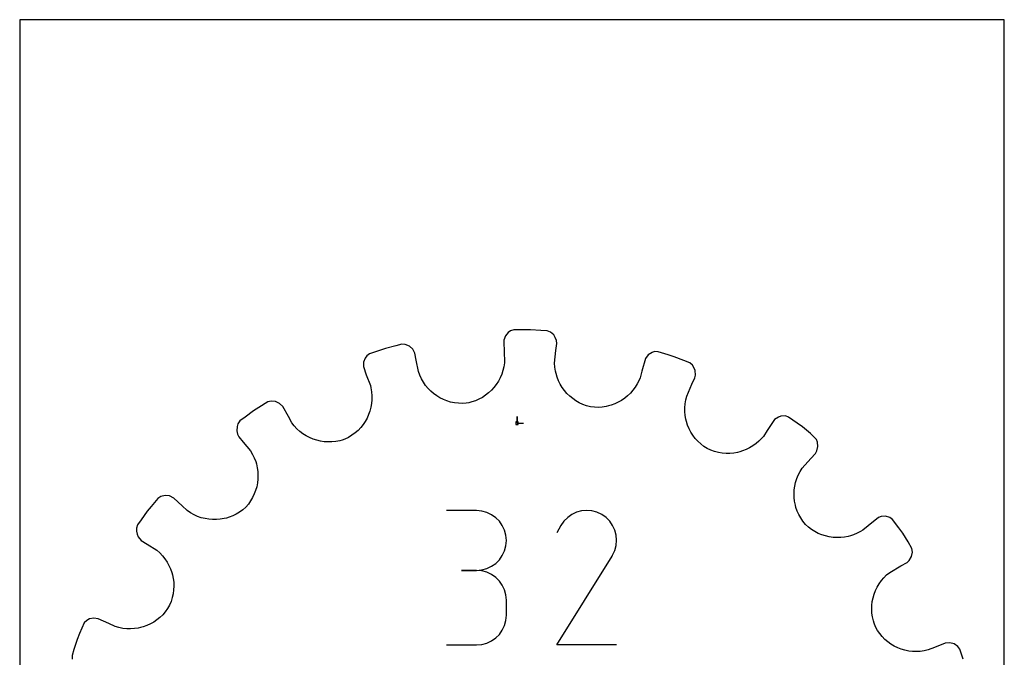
# Model space of a CAD drawing. Extents: x 0 to 216, y 0 to 279.
# Tile 2 of 2: x 0 to 216, y 140 to 279. Entities that reach past the tile are written whole.
import ezdxf

# ---------------------------------------------------------------- set-up
doc = ezdxf.new("R2010")
doc.units = 0

msp = doc.modelspace()

# ---------------------------------------------------------------- linework, layer by layer
at = {"layer": 'annotation', "color": 1}
for p, q in [((109.051908, 190.959435), (109.051908, 192.388185)), ((109.051908, 190.959435), (109.051908, 192.388185)), ((109.051908, 192.388185), (109.051908, 190.959435)), ((109.051908, 190.959435), (110.480658, 190.959435)), ((100.167974, 171.760015), (93.619443, 171.760015)), ((101.345743, 171.654301), (100.167974, 171.760015)), ((102.453983, 171.349649), (101.345743, 171.654301)), ((103.474261, 170.864795), (102.453983, 171.349649)), ((104.388144, 170.218478), (103.474261, 170.864795)), ((121.087202, 170.932057), (120.156999, 170.290613)), ((122.103936, 171.400667), (121.087202, 170.932057)), ((123.182299, 171.689974), (122.103936, 171.400667)), ((124.297391, 171.793509), (123.182299, 171.689974)), ((125.424309, 171.704804), (124.297391, 171.793509)), ((126.538153, 171.417389), (125.424309, 171.704804)), ((127.61402, 170.924796), (126.538153, 171.417389)), ((128.576268, 170.241508), (127.61402, 170.924796)), ((127.61402, 170.924796), (127.61402, 170.924796)), ((105.177201, 169.429435), (104.388144, 170.218478)), ((105.822998, 168.516401), (105.177201, 169.429435)), ((106.307103, 167.498114), (105.822998, 168.516401)), ((118.655792, 168.5151), (117.795847, 166.865484)), ((119.338229, 169.482804), (118.655792, 168.5151)), ((120.156999, 170.290613), (119.338229, 169.482804)), ((129.380812, 169.421565), (128.576268, 170.241508)), ((130.020498, 168.490099), (129.380812, 169.421565)), ((130.488172, 167.472239), (130.020498, 168.490099)), ((106.611083, 166.393312), (106.307103, 167.498114)), ((106.716505, 165.220731), (106.611083, 166.393312)), ((130.77668, 166.393114), (130.488172, 167.472239)), ((130.878868, 165.277855), (130.77668, 166.393114)), ((106.611083, 164.042645), (106.716505, 165.220731)), ((106.716505, 165.220731), (106.716505, 165.220731)), ((130.495671, 163.039452), (130.787583, 164.151591)), ((130.787583, 164.151591), (130.878868, 165.277855)), ((105.822998, 161.912047), (106.307103, 162.933555)), ((106.307103, 162.933555), (106.611083, 164.042645)), ((129.971471, 161.921022), (129.983701, 161.943186)), ((129.983701, 161.943186), (129.995977, 161.966568)), ((129.995977, 161.966568), (130.495671, 163.039452)), ((129.995977, 161.966568), (129.995977, 161.966568)), ((103.474261, 159.558858), (104.388144, 160.206113)), ((104.388144, 160.206113), (105.177201, 160.996705)), ((105.177201, 160.996705), (105.822998, 161.912047)), ((117.777353, 142.30433), (129.879468, 161.787182)), ((129.879468, 161.787182), (129.893936, 161.805084)), ((129.879468, 161.787182), (129.879468, 161.787182)), ((129.893936, 161.805084), (129.90781, 161.823139)), ((129.90781, 161.823139), (129.921181, 161.841498)), ((129.921181, 161.841498), (129.934142, 161.860313)), ((129.934142, 161.860313), (129.946783, 161.879738)), ((129.946783, 161.879738), (129.959196, 161.899923)), ((129.959196, 161.899923), (129.971471, 161.921022)), ((100.167974, 158.662953), (96.889085, 158.662953)), ((96.889085, 158.662953), (100.167974, 158.662953)), ((100.167974, 158.662953), (101.345743, 158.768693)), ((101.345743, 158.557238), (100.167974, 158.662953)), ((100.167974, 158.662953), (100.167974, 158.662953)), ((101.345743, 158.768693), (102.453983, 159.073523)), ((102.453983, 158.252586), (101.345743, 158.557238)), ((102.453983, 159.073523), (103.474261, 159.558858)), ((103.474261, 157.767733), (102.453983, 158.252586)), ((104.388144, 157.121416), (103.474261, 157.767733)), ((105.177201, 156.332372), (104.388144, 157.121416)), ((105.822998, 155.419338), (105.177201, 156.332372)), ((106.307103, 154.401052), (105.822998, 155.419338)), ((106.611083, 153.29625), (106.307103, 154.401052)), ((106.716505, 152.123668), (106.611083, 153.29625)), ((106.716505, 148.844779), (106.716505, 152.123668)), ((106.716505, 152.123668), (106.716505, 152.123668)), ((106.307103, 146.56665), (106.611083, 147.671711)), ((106.611083, 147.671711), (106.716505, 148.844779)), ((105.177201, 144.635314), (105.822998, 145.548287)), ((105.822998, 145.548287), (106.307103, 146.56665)), ((101.345743, 142.411148), (102.453983, 142.715648)), ((102.453983, 142.715648), (103.474261, 143.200304)), ((103.474261, 143.200304), (104.388144, 143.846423)), ((104.388144, 143.846423), (105.177201, 144.635314)), ((93.619443, 142.305495), (100.167974, 142.305495)), ((100.167974, 142.305495), (101.345743, 142.411148)), ((100.167974, 142.305495), (100.167974, 142.305495)), ((130.874416, 142.30433), (117.777353, 142.30433))]:
    msp.add_line(p, q, dxfattribs=at)
at = {"layer": 'boundary', "color": 5}
for p, q in [((106.493787, 210.059867), (106.154411, 209.134298)), ((107.119128, 210.800409), (106.493787, 210.059867)), ((107.604493, 211.173586), (107.119128, 210.800409)), ((108.316122, 211.397854), (107.604493, 211.173586)), ((110.614113, 211.4218), (108.316122, 211.397854)), ((112.007266, 211.436317), (110.614113, 211.4218)), ((114.300054, 211.279825), (112.007266, 211.436317)), ((115.690053, 211.184952), (114.300054, 211.279825)), ((116.387554, 210.920202), (115.690053, 211.184952)), ((117.131107, 210.276567), (116.387554, 210.920202)), ((117.432242, 209.74404), (117.131107, 210.276567)), ((117.677189, 209.044874), (117.432242, 209.74404)), ((80.224227, 207.338126), (78.046094, 206.605562)), ((82.452976, 207.898116), (80.224227, 207.338126)), ((83.804152, 208.237609), (82.452976, 207.898116)), ((84.549344, 208.200872), (83.804152, 208.237609)), ((85.455806, 207.818905), (84.549344, 208.200872)), ((86.179901, 207.154709), (85.455806, 207.818905)), ((106.154411, 209.134298), (106.22769, 206.24578)), ((117.596877, 206.906667), (117.780093, 208.424134)), ((117.780093, 208.424134), (117.677189, 209.044874)), ((75.771828, 205.223074), (75.405743, 204.325459)), ((76.118312, 205.728022), (75.771828, 205.223074)), ((76.725604, 206.161447), (76.118312, 205.728022)), ((78.046094, 206.605562), (76.725604, 206.161447)), ((86.645235, 206.25765), (86.179901, 207.154709)), ((86.93989, 204.757845), (86.645235, 206.25765)), ((106.22769, 206.24578), (106.323076, 204.720204)), ((117.305355, 204.071623), (117.596877, 206.906667)), ((137.223297, 205.131171), (136.400492, 202.361504)), ((137.832054, 205.906495), (137.223297, 205.131171)), ((138.655942, 206.41799), (137.832054, 205.906495)), ((139.232808, 206.622774), (138.655942, 206.41799)), ((139.978733, 206.61607), (139.232808, 206.622774)), ((142.171707, 205.928763), (139.978733, 206.61607)), ((143.501194, 205.512085), (142.171707, 205.928763)), ((145.633445, 204.654799), (143.501194, 205.512085)), ((75.405743, 204.325459), (75.369003, 203.340384)), ((75.369003, 203.340384), (75.966206, 201.539226)), ((87.42592, 202.283934), (86.93989, 204.757845)), ((106.148215, 203.312614), (105.950936, 202.474713)), ((106.273539, 204.174707), (106.148215, 203.312614)), ((106.323076, 204.720204), (106.273539, 204.174707)), ((117.362053, 203.198886), (117.305355, 204.071623)), ((117.492627, 202.345402), (117.362053, 203.198886)), ((146.926119, 204.135072), (145.633445, 204.654799)), ((147.507544, 203.667504), (146.926119, 204.135072)), ((147.824134, 203.143583), (147.507544, 203.667504)), ((148.089806, 202.462377), (147.824134, 203.143583)), ((75.966206, 201.539226), (76.893435, 199.194721)), ((87.724566, 201.455901), (87.42592, 202.283934)), ((88.089232, 200.668622), (87.724566, 201.455901)), ((105.353247, 200.885803), (104.959044, 200.141872)), ((105.684851, 201.664503), (105.353247, 200.885803)), ((105.950936, 202.474713), (105.684851, 201.664503)), ((117.601724, 201.822147), (117.492627, 202.345402)), ((117.846497, 201.007576), (117.601724, 201.822147)), ((118.157486, 200.221479), (117.846497, 201.007576)), ((136.019756, 200.881051), (135.80411, 200.377545)), ((136.400492, 202.361504), (136.019756, 200.881051)), ((147.417397, 199.476665), (148.060645, 200.863343)), ((148.060645, 200.863343), (148.154525, 201.485483)), ((148.154525, 201.485483), (148.089806, 202.462377)), ((76.893435, 199.194721), (77.015002, 198.660583)), ((77.015002, 198.660583), (77.162037, 197.801885)), ((88.515598, 199.923697), (88.089232, 200.668622)), ((89.000158, 199.224561), (88.515598, 199.923697)), ((89.538986, 198.573365), (89.000158, 199.224561)), ((103.994987, 198.771334), (103.431738, 198.152535)), ((104.505149, 199.435677), (103.994987, 198.771334)), ((104.959044, 200.141872), (104.505149, 199.435677)), ((118.532056, 199.468344), (118.157486, 200.221479)), ((118.967004, 198.750674), (118.532056, 199.468344)), ((119.4599, 198.073614), (118.967004, 198.750674)), ((134.971812, 198.860368), (134.468419, 198.172064)), ((135.41845, 199.596403), (134.971812, 198.860368)), ((135.80411, 200.377545), (135.41845, 199.596403)), ((146.26396, 196.870339), (147.417397, 199.476665)), ((77.162037, 197.801885), (77.233203, 196.944066)), ((77.233203, 196.944066), (77.230596, 196.091322)), ((90.12785, 197.972416), (89.538986, 198.573365)), ((90.763228, 197.424411), (90.12785, 197.972416)), ((91.441083, 196.932293), (90.763228, 197.424411)), ((92.15788, 196.498775), (91.441083, 196.932293)), ((92.909261, 196.125478), (92.15788, 196.498775)), ((101.453101, 196.601504), (100.707756, 196.197979)), ((102.157592, 197.063953), (101.453101, 196.601504)), ((102.818294, 197.582263), (102.157592, 197.063953)), ((103.431738, 198.152535), (102.818294, 197.582263)), ((120.007099, 197.43914), (119.4599, 198.073614)), ((120.606576, 196.852169), (120.007099, 197.43914)), ((121.255047, 196.316021), (120.606576, 196.852169)), ((133.307463, 196.948127), (132.657804, 196.417022)), ((133.912328, 197.533936), (133.307463, 196.948127)), ((134.468419, 198.172064), (133.912328, 197.533936)), ((146.048132, 196.022752), (146.26396, 196.870339)), ((52.443101, 194.360045), (51.262817, 193.619764)), ((54.389967, 195.58113), (52.443101, 194.360045)), ((55.109992, 195.77677), (54.389967, 195.58113)), ((56.089866, 195.693421), (55.109992, 195.77677)), ((56.983635, 195.285447), (56.089866, 195.693421)), ((57.703574, 194.576059), (56.983635, 195.285447)), ((58.930382, 192.373318), (57.703574, 194.576059)), ((77.011027, 194.418489), (76.797535, 193.60701)), ((77.15587, 195.248064), (77.011027, 194.418489)), ((77.230596, 196.091322), (77.15587, 195.248064)), ((93.691575, 195.815903), (92.909261, 196.125478)), ((94.501037, 195.572138), (93.691575, 195.815903)), ((95.333662, 195.397105), (94.501037, 195.572138)), ((96.18587, 195.293528), (95.333662, 195.397105)), ((97.053169, 195.263094), (96.18587, 195.293528)), ((97.931842, 195.308602), (97.053169, 195.263094)), ((98.467962, 195.420097), (97.931842, 195.308602)), ((99.106529, 195.581938), (98.467962, 195.420097)), ((99.924542, 195.85697), (99.106529, 195.581938)), ((100.707756, 196.197979), (99.924542, 195.85697)), ((121.949462, 195.833881), (121.255047, 196.316021)), ((122.687233, 195.410206), (121.949462, 195.833881)), ((123.465423, 195.04811), (122.687233, 195.410206)), ((124.281137, 194.751484), (123.465423, 195.04811)), ((125.131199, 194.523565), (124.281137, 194.751484)), ((126.005058, 194.427176), (125.131199, 194.523565)), ((126.872354, 194.408158), (126.005058, 194.427176)), ((127.728247, 194.463069), (126.872354, 194.408158)), ((128.569029, 194.590141), (127.728247, 194.463069)), ((129.08059, 194.71268), (128.569029, 194.590141)), ((129.6922, 194.886665), (129.08059, 194.71268)), ((130.48067, 195.175374), (129.6922, 194.886665)), ((131.240424, 195.528255), (130.48067, 195.175374)), ((131.967479, 195.942927), (131.240424, 195.528255)), ((132.657804, 196.417022), (131.967479, 195.942927)), ((145.843781, 194.31874), (145.908581, 195.170673)), ((145.852038, 193.471107), (145.843781, 194.31874)), ((145.908581, 195.170673), (146.048132, 196.022752)), ((49.417792, 192.249637), (48.299248, 191.418999)), ((51.262817, 193.619764), (49.417792, 192.249637)), ((59.674132, 191.03791), (58.930382, 192.373318)), ((76.517579, 192.817808), (76.173207, 192.054988)), ((76.797535, 193.60701), (76.517579, 192.817808)), ((145.931485, 192.631652), (145.852038, 193.471107)), ((146.08059, 191.805015), (145.931485, 192.631652)), ((166.353289, 192.272735), (165.534646, 191.723339)), ((166.923699, 192.494306), (166.353289, 192.272735)), ((167.906655, 192.520868), (166.923699, 192.494306)), ((168.614142, 192.284138), (167.906655, 192.520868)), ((170.487326, 190.952744), (168.614142, 192.284138)), ((47.682112, 190.232182), (47.61136, 189.265338)), ((47.85525, 190.819445), (47.682112, 190.232182)), ((48.299248, 191.418999), (47.85525, 190.819445)), ((60.214079, 190.342969), (59.674132, 191.03791)), ((60.804286, 189.706601), (60.214079, 190.342969)), ((75.297759, 190.625987), (74.770722, 189.968257)), ((75.766052, 191.322912), (75.297759, 190.625987)), ((76.173207, 192.054988), (75.766052, 191.322912)), ((146.200151, 191.296406), (146.08059, 191.805015)), ((146.459647, 190.500415), (146.200151, 191.296406)), ((146.784344, 189.728123), (146.459647, 190.500415)), ((165.534646, 191.723339), (163.896118, 189.34332)), ((171.622941, 190.145588), (170.487326, 190.952744)), ((173.385874, 188.671278), (171.622941, 190.145588)), ((47.61136, 189.265338), (47.782866, 188.544631)), ((47.782866, 188.544631), (48.031551, 187.96665)), ((48.031551, 187.96665), (49.005386, 186.78855)), ((61.43959, 189.130487), (60.804286, 189.706601)), ((62.116419, 188.615049), (61.43959, 189.130487)), ((62.830319, 188.161894), (62.116419, 188.615049)), ((63.575996, 187.772464), (62.830319, 188.161894)), ((72.853895, 188.273526), (72.109719, 187.81545)), ((73.546882, 188.787748), (72.853895, 188.273526)), ((74.186622, 189.354007), (73.546882, 188.787748)), ((74.770722, 189.968257), (74.186622, 189.354007)), ((147.172794, 188.984145), (146.784344, 189.728123)), ((147.624015, 188.274311), (147.172794, 188.984145)), ((148.135382, 187.60085), (147.624015, 188.274311)), ((163.076547, 188.05299), (162.716008, 187.640966)), ((163.896118, 189.34332), (163.076547, 188.05299)), ((174.708998, 187.388915), (173.385874, 188.671278)), ((49.005386, 186.78855), (50.611716, 184.845287)), ((64.349559, 187.447972), (63.575996, 187.772464)), ((65.146261, 187.189493), (64.349559, 187.447972)), ((65.962164, 186.998192), (65.146261, 187.189493)), ((66.79205, 186.875624), (65.962164, 186.998192)), ((67.631921, 186.82283), (66.79205, 186.875624)), ((68.477194, 186.841175), (67.631921, 186.82283)), ((69.323213, 186.931912), (68.477194, 186.841175)), ((70.165423, 187.09639), (69.323213, 186.931912)), ((70.684865, 187.245315), (70.165423, 187.09639)), ((71.309972, 187.454562), (70.684865, 187.245315)), ((72.109719, 187.81545), (71.309972, 187.454562)), ((148.706239, 186.970191), (148.135382, 187.60085)), ((149.334271, 186.385111), (148.706239, 186.970191)), ((150.018275, 185.850843), (149.334271, 186.385111)), ((150.756308, 185.371492), (150.018275, 185.850843)), ((160.764291, 185.956384), (160.038135, 185.521239)), ((161.455689, 186.455298), (160.764291, 185.956384)), ((162.107858, 187.017282), (161.455689, 186.455298)), ((162.716008, 187.640966), (162.107858, 187.017282)), ((174.947615, 186.791971), (174.708998, 187.388915)), ((174.80409, 184.877941), (175.044507, 185.827122)), ((175.044507, 185.827122), (174.947615, 186.791971)), ((50.611716, 184.845287), (51.062288, 184.089799)), ((51.062288, 184.089799), (51.440379, 183.308875)), ((151.558063, 185.010226), (150.756308, 185.371492)), ((152.37652, 184.723508), (151.558063, 185.010226)), ((153.207592, 184.511286), (152.37652, 184.723508)), ((154.04656, 184.372344), (153.207592, 184.511286)), ((154.889092, 184.305998), (154.04656, 184.372344)), ((155.730328, 184.310351), (154.889092, 184.305998)), ((156.565679, 184.384857), (155.730328, 184.310351)), ((157.390912, 184.528789), (156.565679, 184.384857)), ((157.895359, 184.660904), (157.390912, 184.528789)), ((158.499824, 184.846544), (157.895359, 184.660904)), ((159.281884, 185.151023), (158.499824, 184.846544)), ((160.038135, 185.521239), (159.281884, 185.151023)), ((173.482504, 183.195532), (174.522765, 184.315602)), ((174.522765, 184.315602), (174.80409, 184.877941)), ((51.440379, 183.308875), (51.746197, 182.50704)), ((51.746197, 182.50704), (51.891815, 181.997834)), ((51.891815, 181.997834), (52.081116, 181.172846)), ((171.580173, 181.073172), (173.482504, 183.195532)), ((52.081116, 181.172846), (52.199348, 180.339259)), ((52.199348, 180.339259), (52.247343, 179.501377)), ((52.247343, 179.501377), (52.224968, 178.664334)), ((170.39194, 178.776103), (170.71701, 179.566507)), ((170.71701, 179.566507), (171.11306, 180.33383)), ((171.11306, 180.33383), (171.580173, 181.073172)), ((52.133141, 177.832437), (51.97206, 177.010393)), ((52.224968, 178.664334), (52.133141, 177.832437)), ((169.840368, 176.312182), (169.95371, 177.144182)), ((169.95371, 177.144182), (170.137583, 177.967222)), ((170.137583, 177.967222), (170.39194, 178.776103)), ((31.907935, 175.086862), (30.950468, 174.863197)), ((32.884959, 174.974642), (31.907935, 175.086862)), ((33.788215, 174.522765), (32.884959, 174.974642)), ((51.444095, 175.414421), (51.078136, 174.64983)), ((51.741946, 176.202962), (51.444095, 175.414421)), ((51.97206, 177.010393), (51.741946, 176.202962)), ((169.797193, 175.47552), (169.840368, 176.312182)), ((169.82389, 174.638908), (169.797193, 175.47552)), ((30.326337, 174.454649), (28.852027, 172.691716)), ((30.950468, 174.863197), (30.326337, 174.454649)), ((35.635758, 172.806865), (33.788215, 174.522765)), ((36.755828, 171.766603), (35.635758, 172.806865)), ((50.144629, 173.210423), (49.578129, 172.54482)), ((50.644786, 173.913653), (50.144629, 173.210423)), ((51.078136, 174.64983), (50.644786, 173.913653)), ((169.92039, 173.806953), (169.82389, 174.638908)), ((170.086633, 172.984542), (169.92039, 173.806953)), ((170.217152, 172.477525), (170.086633, 172.984542)), ((27.958229, 171.622941), (26.626834, 169.749757)), ((28.852027, 172.691716), (27.958229, 171.622941)), ((37.483951, 171.272658), (36.755828, 171.766603)), ((38.241798, 170.849803), (37.483951, 171.272658)), ((39.024753, 170.497968), (38.241798, 170.849803)), ((46.717461, 170.627046), (45.927517, 170.322323)), ((47.484298, 171.000698), (46.717461, 170.627046)), ((48.223306, 171.44316), (47.484298, 171.000698)), ((48.92924, 171.954407), (48.223306, 171.44316)), ((49.578129, 172.54482), (48.92924, 171.954407)), ((170.495802, 171.679431), (170.217152, 172.477525)), ((170.843532, 170.902931), (170.495802, 171.679431)), ((171.259943, 170.152032), (170.843532, 170.902931)), ((25.819678, 168.614142), (25.582949, 167.906655)), ((26.626834, 169.749757), (25.819678, 168.614142)), ((39.827445, 170.217047), (39.024753, 170.497968)), ((40.646533, 170.006509), (39.827445, 170.217047)), ((41.476092, 169.866621), (40.646533, 170.006509)), ((42.312118, 169.797065), (41.476092, 169.866621)), ((43.14983, 169.797405), (42.312118, 169.797065)), ((43.984626, 169.867576), (43.14983, 169.797405)), ((44.811897, 170.007507), (43.984626, 169.867576)), ((45.318913, 170.138025), (44.811897, 170.007507)), ((45.927517, 170.322323), (45.318913, 170.138025)), ((171.745375, 169.432641), (171.259943, 170.152032)), ((172.299203, 168.748902), (171.745375, 169.432641)), ((172.949963, 168.157497), (172.299203, 168.748902)), ((186.023387, 168.465936), (184.845287, 167.492101)), ((188.31705, 170.223031), (186.023387, 168.465936)), ((188.895032, 170.471716), (188.31705, 170.223031)), ((189.876155, 170.526669), (188.895032, 170.471716)), ((190.819445, 170.248567), (189.876155, 170.526669)), ((191.419, 169.804569), (190.819445, 170.248567)), ((192.789126, 167.959544), (191.419, 169.804569)), ((25.582949, 167.906655), (25.599486, 167.294698)), ((25.599486, 167.294698), (25.743838, 166.577889)), ((25.743838, 166.577889), (25.965408, 166.007478)), ((173.640049, 167.632079), (172.949963, 168.157497)), ((174.364959, 167.17359), (173.640049, 167.632079)), ((175.119719, 166.781706), (174.364959, 167.17359)), ((175.900526, 166.458511), (175.119719, 166.781706)), ((176.701825, 166.202464), (175.900526, 166.458511)), ((182.198335, 166.269339), (181.689129, 166.123722)), ((182.809677, 166.473045), (182.198335, 166.269339)), ((183.60362, 166.806141), (182.809677, 166.473045)), ((184.374944, 167.211589), (183.60362, 166.806141)), ((184.845287, 167.492101), (184.374944, 167.211589)), ((193.619764, 166.841), (192.789126, 167.959544)), ((194.840849, 164.894134), (193.619764, 166.841)), ((25.965408, 166.007478), (26.632114, 165.247991)), ((26.632114, 165.247991), (27.922443, 164.42842)), ((27.922443, 164.42842), (30.050827, 163.076547)), ((177.519372, 166.015127), (176.701825, 166.202464)), ((178.348833, 165.897355), (177.519372, 166.015127)), ((179.184749, 165.848324), (178.348833, 165.897355)), ((180.023652, 165.869919), (179.184749, 165.848324)), ((180.85985, 165.961457), (180.023652, 165.869919)), ((181.689129, 166.123722), (180.85985, 165.961457)), ((195.654971, 163.44209), (194.840849, 164.894134)), ((30.050827, 163.076547), (30.71264, 162.497432)), ((30.71264, 162.497432), (31.313208, 161.871679)), ((195.539439, 161.676614), (195.745312, 162.623989)), ((195.745312, 162.623989), (195.654971, 163.44209)), ((31.313208, 161.871679), (31.851801, 161.203495)), ((31.851801, 161.203495), (32.32666, 160.498024)), ((32.32666, 160.498024), (32.737727, 159.759327)), ((193.240651, 159.656493), (194.576059, 160.400243)), ((194.576059, 160.400243), (195.017702, 160.848454)), ((195.017702, 160.848454), (195.539439, 161.676614)), ((32.737727, 159.759327), (33.083177, 158.992435)), ((33.083177, 158.992435), (33.362818, 158.201179)), ((33.362818, 158.201179), (33.494933, 157.696732)), ((33.494933, 157.696732), (33.664635, 156.877148)), ((189.489158, 157.059748), (190.102784, 157.666975)), ((190.102784, 157.666975), (190.775618, 158.225892)), ((190.775618, 158.225892), (193.240651, 159.656493)), ((33.664635, 156.877148), (33.765345, 156.045616)), ((33.765345, 156.045616), (33.796176, 155.206601)), ((188.014911, 154.992056), (188.444015, 155.717949)), ((188.444015, 155.717949), (188.935945, 156.40877)), ((188.935945, 156.40877), (189.489158, 157.059748)), ((33.644972, 153.524245), (33.460408, 152.690193)), ((33.756514, 154.364558), (33.644972, 153.524245)), ((33.796176, 155.206601), (33.756514, 154.364558)), ((187.11729, 152.649608), (187.350414, 153.453557)), ((187.350414, 153.453557), (187.649991, 154.235854)), ((187.649991, 154.235854), (188.014911, 154.992056)), ((33.201807, 151.866974), (32.868678, 151.058916)), ((33.460408, 152.690193), (33.201807, 151.866974)), ((186.855698, 150.994773), (186.951931, 151.828428)), ((186.951931, 151.828428), (187.11729, 152.649608)), ((31.920355, 149.592435), (31.354454, 148.943278)), ((32.433896, 150.296832), (31.920355, 149.592435)), ((32.868678, 151.058916), (32.433896, 150.296832)), ((186.829754, 150.152863), (186.855698, 150.994773)), ((186.875422, 149.307308), (186.829754, 150.152863)), ((186.993991, 148.462727), (186.875422, 149.307308)), ((14.14522, 147.145567), (13.11146, 144.793868)), ((14.753939, 147.699476), (14.14522, 147.145567)), ((15.277859, 148.016066), (14.753939, 147.699476)), ((16.241163, 148.211439), (15.277859, 148.016066)), ((17.240474, 148.060645), (16.241163, 148.211439)), ((19.527782, 146.999615), (17.240474, 148.060645)), ((20.91446, 146.356367), (19.527782, 146.999615)), ((28.656494, 146.930958), (27.894889, 146.582198)), ((29.387585, 147.3431), (28.656494, 146.930958)), ((30.083691, 147.817021), (29.387585, 147.3431)), ((30.740998, 148.350841), (30.083691, 147.817021)), ((31.354454, 148.943278), (30.740998, 148.350841)), ((187.186676, 147.623483), (186.993991, 148.462727)), ((187.335602, 147.104041), (187.186676, 147.623483)), ((187.650787, 146.28218), (187.335602, 147.104041)), ((13.11146, 144.793868), (12.591732, 143.501194)), ((21.759694, 146.111535), (20.91446, 146.356367)), ((22.611164, 145.943549), (21.759694, 146.111535)), ((23.464246, 145.850902), (22.611164, 145.943549)), ((24.314283, 145.832034), (23.464246, 145.850902)), ((25.157949, 145.885034), (24.314283, 145.832034)), ((25.990459, 146.008105), (25.157949, 145.885034)), ((26.499067, 146.127667), (25.990459, 146.008105)), ((27.107842, 146.298093), (26.499067, 146.127667)), ((27.894889, 146.582198), (27.107842, 146.298093)), ((188.087059, 145.51891), (187.650787, 146.28218)), ((188.581103, 144.806228), (188.087059, 145.51891)), ((189.128608, 144.145729), (188.581103, 144.806228)), ((12.591732, 143.501194), (11.904426, 141.308221)), ((189.725799, 143.54023), (189.128608, 144.145729)), ((190.368189, 142.991429), (189.725799, 143.54023)), ((191.051223, 142.50029), (190.368189, 142.991429)), ((191.771059, 142.069681), (191.051223, 142.50029)), ((202.960579, 142.699741), (200.616074, 141.772513)), ((203.966868, 142.792666), (202.960579, 142.699741)), ((204.916951, 142.542044), (203.966868, 142.792666)), ((205.728022, 141.985505), (204.916951, 142.542044)), ((11.904426, 141.308221), (11.487747, 139.978734)), ((192.523326, 141.701214), (191.771059, 142.069681)), ((193.303555, 141.396587), (192.523326, 141.701214)), ((194.107555, 141.157325), (193.303555, 141.396587)), ((194.931371, 140.98634), (194.107555, 141.157325)), ((195.770446, 140.884618), (194.931371, 140.98634)), ((196.620602, 140.854422), (195.770446, 140.884618)), ((197.477615, 140.897321), (196.620602, 140.854422)), ((198.336763, 141.015115), (197.477615, 140.897321)), ((199.19472, 141.210382), (198.336763, 141.015115)), ((200.616074, 141.772513), (199.19472, 141.210382)), ((206.161447, 141.378212), (205.728022, 141.985505)), ((206.89401, 139.20008), (206.161447, 141.378212)), ((11.487747, 139.978734), (11.481042, 139.232808))]:
    msp.add_line(p, q, dxfattribs=at)
at = {"layer": 'frame', "color": 5}
for p, q in [((215.9, 279.4), (0, 279.4)), ((0, 279.4), (0, 0)), ((215.9, 0), (215.9, 279.4))]:
    msp.add_line(p, q, dxfattribs=at)
at = {"layer": 'hole', "color": 5}
for p, q in [((109.337658, 191.245185), (108.766158, 191.245185)), ((108.766158, 191.245185), (108.766158, 190.673685)), ((108.766158, 190.673685), (109.337658, 190.673685)), ((109.337658, 190.673685), (109.337658, 191.245185))]:
    msp.add_line(p, q, dxfattribs=at)

doc.saveas('drawing.dxf')
